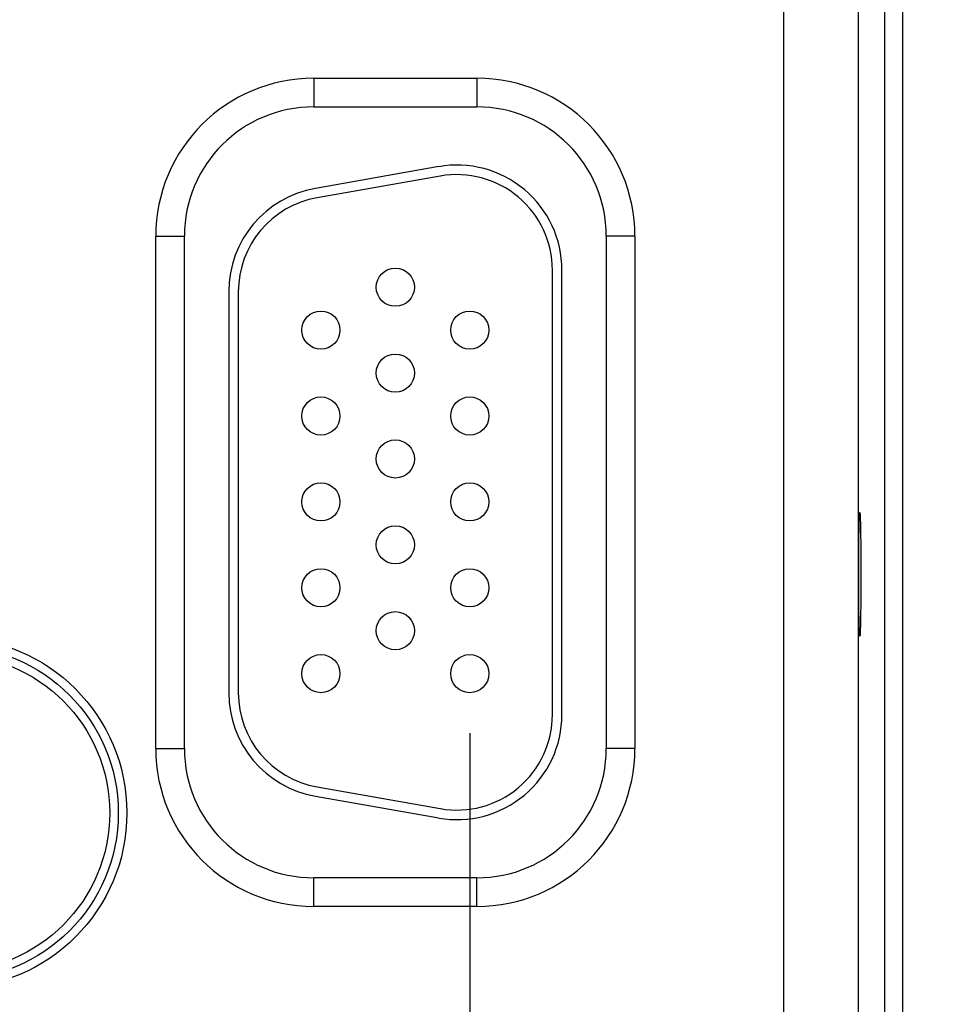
# Model space of a CAD drawing. Header units: inches. Extents: x 0 to 34, y 0 to 22.
# Tile 100 of 112: x 24.4 to 25.4, y 15 to 16. Entities that reach past the tile are written whole.
import ezdxf

# ---------------------------------------------------------------- set-up
doc = ezdxf.new("R2010")
doc.units = ezdxf.units.IN
doc.header["$LTSCALE"] = 1.87
doc.header["$MEASUREMENT"] = 0
doc.layers.get('0').update_dxf_attribs({"linetype": 'CONTINUOUS'})
doc.layers.add('DIMENSIONS', color=7, linetype='CONTINUOUS')
doc.styles.get("Standard").update_dxf_attribs({"font": 'txt', "width": 0.8})
doc.dimstyles.get("Standard").update_dxf_attribs({"dimtxt": 0.125, "dimasz": 0.18, "dimexe": 0.18, "dimexo": 0.0625, "dimgap": 0.09, "dimtad": 0, "dimtih": 1, "dimtoh": 1, "dimdec": 3, "dimzin": 4, "dimdsep": 46, "dimtxsty": 'STANDARD', "dimblk": '_FILLED', "dimblk1": '_FILLED', "dimblk2": '_FILLED', "dimcen": 0.09, "dimadec": 0, "dimazin": 0, "dimtol": 1, "dimtp": 0.01, "dimtm": 0.01, "dimtfac": 1, "dimtdec": 3, "dimtofl": 0, "dimtmove": 0, "dimatfit": 3, "dimldrblk": '_FILLED', "dimfxl": 1, "dimtolj": 1, "dimtzin": 4, "dimarcsym": 0})

# ---------------------------------------------------------------- blocks, each defined once
blk = doc.blocks.new('_FILLED')
at = {"color": 0, "linetype": 'BYBLOCK'}
blk.add_solid([(0, 0), (-1, 0.1736), (-1, -0.1736)], dxfattribs=at)
blk = doc.blocks.new('*D8')
at = {"layer": 'DIMENSIONS', "color": 2, "linetype": 'CONTINUOUS'}
for p, q in [((24.979, 16.4549), (26.5972, 16.4549)), ((26.4722, 16.4549), (26.4722, 15.6974)), ((26.4722, 14.4197), (26.4722, 15.2599)), ((25.5039, 14.4197), (26.5972, 14.4197))]:
    blk.add_line(p, q, dxfattribs=at)
at = {"layer": 'DIMENSIONS', "color": 2, "linetype": 'CONTINUOUS', "xscale": 0.18, "yscale": 0.18, "zscale": 0.18}
for p, rotation in [((26.4722, 16.4549), 90), ((26.4722, 14.4197), 270)]:
    blk.add_blockref('_FILLED', p, dxfattribs=dict(at, rotation=rotation))
at = {"layer": 'DIMENSIONS', "color": 2, "linetype": 'CONTINUOUS', "width": 0.8}
for s, p in [('2.035', (26.1722, 15.5099)), ('[', (26.1722, 15.3224)), (']', (26.6722, 15.3224)), ('51.7', (26.2722, 15.3224))]:
    blk.add_text(s, height=0.125, dxfattribs=at).set_placement(p)
blk = doc.blocks.new('*D17')
at = {"layer": 'DIMENSIONS', "color": 2, "linetype": 'CONTINUOUS'}
for p, q in [((24.9094, 15.2374), (24.9094, 13.5447)), ((25.5704, 14.4717), (25.5704, 13.5447)), ((24.9094, 13.6697), (24.5494, 13.6697)), ((25.5704, 13.6697), (25.9304, 13.6697))]:
    blk.add_line(p, q, dxfattribs=at)
at = {"layer": 'DIMENSIONS', "color": 2, "linetype": 'CONTINUOUS', "xscale": 0.18, "yscale": 0.18, "zscale": 0.18}
blk.add_blockref('_FILLED', (24.9094, 13.6697), dxfattribs=at)
at = {"layer": 'DIMENSIONS', "color": 2, "linetype": 'CONTINUOUS', "xscale": 0.18, "yscale": 0.18, "zscale": 0.18, "rotation": 180}
blk.add_blockref('_FILLED', (25.5704, 13.6697), dxfattribs=at)
at = {"layer": 'DIMENSIONS', "color": 2, "linetype": 'CONTINUOUS', "width": 0.8}
for s, p in [('.661', (24.8942, 13.6072)), ('[', (24.8942, 13.4197)), (']', (25.4942, 13.4197)), ('16.79', (24.9942, 13.4197))]:
    blk.add_text(s, height=0.125, dxfattribs=at).set_placement(p)
blk = doc.blocks.new('*D18')
at = {"layer": 'DIMENSIONS', "color": 2, "linetype": 'CONTINUOUS'}
for p, q in [((23.9794, 15.2374), (23.9794, 12.7947)), ((24.9094, 15.2374), (24.9094, 12.7947)), ((23.9794, 12.9197), (23.6194, 12.9197)), ((24.9094, 12.9197), (25.2694, 12.9197))]:
    blk.add_line(p, q, dxfattribs=at)
at = {"layer": 'DIMENSIONS', "color": 2, "linetype": 'CONTINUOUS', "xscale": 0.18, "yscale": 0.18, "zscale": 0.18}
blk.add_blockref('_FILLED', (23.9794, 12.9197), dxfattribs=at)
at = {"layer": 'DIMENSIONS', "color": 2, "linetype": 'CONTINUOUS', "xscale": 0.18, "yscale": 0.18, "zscale": 0.18, "rotation": 180}
blk.add_blockref('_FILLED', (24.9094, 12.9197), dxfattribs=at)
at = {"layer": 'DIMENSIONS', "color": 2, "linetype": 'CONTINUOUS', "width": 0.8}
for s, p in [('.930', (24.1183, 12.8572)), ('[', (24.1183, 12.6697)), ('23.62', (24.2183, 12.6697)), (']', (24.7183, 12.6697))]:
    blk.add_text(s, height=0.125, dxfattribs=at).set_placement(p)

msp = doc.modelspace()

# ---------------------------------------------------------------- linework, layer by layer
at = {"color": 7, "linetype": 'CONTINUOUS'}
for p, q in [((25.2383, 14.5926), (25.2383, 17.7153)), ((25.3441, 14.6428), (25.3441, 17.6651)), ((25.3631, 14.6428), (25.3631, 17.6651)), ((25.3163, 17.6373), (25.3163, 14.6706)), ((24.7459, 15.924), (24.9169, 15.924)), ((24.7459, 15.924), (24.7459, 15.894)), ((24.9169, 15.924), (24.9169, 15.894)), ((24.7459, 15.894), (24.9169, 15.894)), ((24.8768, 15.8313), (24.7478, 15.8085)), ((24.8785, 15.8214), (24.7495, 15.7987)), ((24.5804, 15.7584), (24.6104, 15.7584)), ((24.5804, 15.2214), (24.5804, 15.7584)), ((24.6104, 15.2214), (24.6104, 15.7584)), ((25.0824, 15.7584), (25.0524, 15.7584)), ((25.0524, 15.7584), (25.0524, 15.2214)), ((25.0824, 15.7584), (25.0824, 15.2214)), ((24.9959, 15.2569), (24.9959, 15.7229)), ((25.0059, 15.2569), (25.0059, 15.7229)), ((24.6569, 15.7002), (24.6569, 15.2797)), ((24.6669, 15.7002), (24.6669, 15.2797)), ((24.5804, 15.2214), (24.6104, 15.2214)), ((25.0824, 15.2214), (25.0524, 15.2214)), ((24.7495, 15.1812), (24.8785, 15.1585)), ((24.7478, 15.1714), (24.8768, 15.1486)), ((24.9169, 15.0859), (24.7459, 15.0859)), ((24.7459, 15.0559), (24.7459, 15.0859)), ((24.9169, 15.0559), (24.9169, 15.0859)), ((24.9169, 15.0559), (24.7459, 15.0559))]:
    msp.add_line(p, q, dxfattribs=at)
for centre, radius in [((24.8314, 15.7049), 0.02), ((24.7534, 15.6599), 0.02), ((24.9094, 15.6599), 0.02), ((24.8314, 15.6149), 0.02), ((24.7534, 15.5699), 0.02), ((24.9094, 15.5699), 0.02), ((24.8314, 15.5249), 0.02), ((24.7534, 15.4799), 0.02), ((24.9094, 15.4799), 0.02), ((24.8314, 15.4349), 0.02), ((24.7534, 15.3899), 0.02), ((24.9094, 15.3899), 0.02), ((24.8314, 15.3449), 0.02), ((24.3664, 15.1539), 0.1838), ((24.3664, 15.1539), 0.1748), ((24.3664, 15.1539), 0.1748), ((24.3664, 15.1539), 0.1658), ((24.7534, 15.2999), 0.02), ((24.9094, 15.2999), 0.02)]:
    msp.add_circle(centre, radius, dxfattribs=at)
for centre, radius, start, end in [((24.7459, 15.7584), 0.1655, 90, 180), ((24.9169, 15.7584), 0.1655, 0, 90), ((24.7459, 15.7584), 0.1355, 90, 180), ((24.9169, 15.7584), 0.1355, 0, 90), ((24.8959, 15.7229), 0.11, 0, 100), ((24.8959, 15.7229), 0.1, 0, 100), ((24.7669, 15.7002), 0.11, 100, 180), ((24.7669, 15.7002), 0.1, 100, 180), ((24.7669, 15.2797), 0.11, 180, 260), ((24.7669, 15.2797), 0.1, 180, 260), ((24.8959, 15.2569), 0.11, 260, 360), ((24.8959, 15.2569), 0.1, 260, 360), ((24.7459, 15.2214), 0.1655, 180, 270), ((24.7459, 15.2214), 0.1355, 180, 270), ((24.9169, 15.2214), 0.1355, 270, 360), ((24.9169, 15.2214), 0.1655, 270, 360)]:
    msp.add_arc(centre, radius, start, end, dxfattribs=at)
for points in [[(25.3179, 15.339), (25.3179, 15.339), (25.3178, 15.3391), (25.3178, 15.3393), (25.3177, 15.3396), (25.3177, 15.3401), (25.3176, 15.3407), (25.3176, 15.3414), (25.3175, 15.3423), (25.3175, 15.3433), (25.3174, 15.3444), (25.3174, 15.3456), (25.3174, 15.347), (25.3173, 15.3485), (25.3173, 15.3501), (25.3172, 15.3518), (25.3172, 15.3536), (25.3171, 15.3555), (25.3171, 15.3575), (25.3171, 15.3596), (25.317, 15.3618), (25.317, 15.3641), (25.317, 15.3665), (25.3169, 15.369), (25.3169, 15.3715), (25.3169, 15.3741), (25.3169, 15.3767), (25.3168, 15.3794), (25.3168, 15.3822), (25.3168, 15.385), (25.3168, 15.3879), (25.3168, 15.3907), (25.3168, 15.3936), (25.3168, 15.3966), (25.3168, 15.3995), (25.3168, 15.4025), (25.3168, 15.4054), (25.3168, 15.4084), (25.3168, 15.4113), (25.3168, 15.4142), (25.3168, 15.4172), (25.3168, 15.42), (25.3168, 15.4229), (25.3168, 15.4257), (25.3168, 15.4284), (25.3169, 15.4312), (25.3169, 15.4338), (25.3169, 15.4364), (25.3169, 15.4389), (25.317, 15.4414), (25.317, 15.4438), (25.317, 15.446), (25.3171, 15.4483), (25.3171, 15.4504), (25.3171, 15.4524), (25.3172, 15.4543), (25.3172, 15.4561), (25.3173, 15.4578), (25.3173, 15.4594), (25.3174, 15.4609), (25.3174, 15.4622), (25.3174, 15.4635), (25.3175, 15.4646), (25.3175, 15.4656), (25.3176, 15.4665), (25.3176, 15.4672), (25.3177, 15.4678), (25.3177, 15.4683), (25.3178, 15.4686), (25.3178, 15.4688), (25.3179, 15.4689), (25.3179, 15.4689)], [(25.3179, 15.4689), (25.3179, 15.4689), (25.318, 15.4688), (25.318, 15.4686), (25.3181, 15.4683), (25.3181, 15.4678), (25.3182, 15.4672), (25.3182, 15.4665), (25.3183, 15.4656), (25.3183, 15.4646), (25.3184, 15.4635), (25.3184, 15.4622), (25.3184, 15.4609), (25.3185, 15.4594), (25.3185, 15.4578), (25.3186, 15.4561), (25.3186, 15.4543), (25.3187, 15.4524), (25.3187, 15.4504), (25.3187, 15.4483), (25.3188, 15.446), (25.3188, 15.4438), (25.3188, 15.4414), (25.3189, 15.4389), (25.3189, 15.4364), (25.3189, 15.4338), (25.3189, 15.4312), (25.3189, 15.4284), (25.319, 15.4257), (25.319, 15.4229), (25.319, 15.42), (25.319, 15.4172), (25.319, 15.4142), (25.319, 15.4113), (25.319, 15.4084), (25.319, 15.4054), (25.319, 15.4025), (25.319, 15.3995), (25.319, 15.3966), (25.319, 15.3936), (25.319, 15.3907), (25.319, 15.3879), (25.319, 15.385), (25.319, 15.3822), (25.3189, 15.3794), (25.3189, 15.3767), (25.3189, 15.3741), (25.3189, 15.3715), (25.3189, 15.369), (25.3188, 15.3665), (25.3188, 15.3641), (25.3188, 15.3618), (25.3187, 15.3596), (25.3187, 15.3575), (25.3187, 15.3555), (25.3186, 15.3536), (25.3186, 15.3518), (25.3185, 15.3501), (25.3185, 15.3485), (25.3184, 15.347), (25.3184, 15.3456), (25.3184, 15.3444), (25.3183, 15.3433), (25.3183, 15.3423), (25.3182, 15.3414), (25.3182, 15.3407), (25.3181, 15.3401), (25.3181, 15.3396), (25.318, 15.3393), (25.318, 15.3391), (25.3179, 15.339), (25.3179, 15.339)]]:
    msp.add_open_spline(points, degree=3, knots=[0, 0, 0, 0, 0.000652, 0.002255, 0.004869, 0.008501, 0.013146, 0.018796, 0.025444, 0.033071, 0.041665, 0.051211, 0.06168, 0.073062, 0.085328, 0.098448, 0.112407, 0.127162, 0.142692, 0.158966, 0.175937, 0.193588, 0.211872, 0.230746, 0.250188, 0.270138, 0.290568, 0.311436, 0.332684, 0.35429, 0.376194, 0.398348, 0.420723, 0.443253, 0.465904, 0.488631, 0.511369, 0.534096, 0.556747, 0.579277, 0.601652, 0.623806, 0.64571, 0.667316, 0.688564, 0.709432, 0.729862, 0.749812, 0.769254, 0.788128, 0.806412, 0.824063, 0.841034, 0.857308, 0.872838, 0.887593, 0.901552, 0.914672, 0.926938, 0.93832, 0.948789, 0.958335, 0.966929, 0.974556, 0.981204, 0.986854, 0.991499, 0.995131, 0.997745, 0.999348, 1, 1, 1, 1], dxfattribs=at)

# ---------------------------------------------------------------- dimensions: what is measured, and where the dimension line sits
at = {"layer": 'DIMENSIONS', "color": 2, "linetype": 'CONTINUOUS'}
for base, p1, p2, angle, picture, middle in [((26.4722, 14.4197), (24.979, 16.4549), (25.5039, 14.4197), 270, '*D8', (26.4722, 15.4787)), ((23.9794, 12.9197), (24.9094, 15.2374), (23.9794, 15.2374), 180, '*D18', (24.4683, 12.826)), ((24.9094, 13.6697), (25.5704, 14.4717), (24.9094, 15.2374), 180, '*D17', (25.2442, 13.576))]:
    dim = msp.add_linear_dim(base=base, p1=p1, p2=p2, angle=angle, dimstyle='Standard', dxfattribs=at)
    dim.commit()
    dim.dimension.update_dxf_attribs({"geometry": picture, "text_midpoint": middle, "dimtype": 160})

doc.saveas('drawing.dxf')
